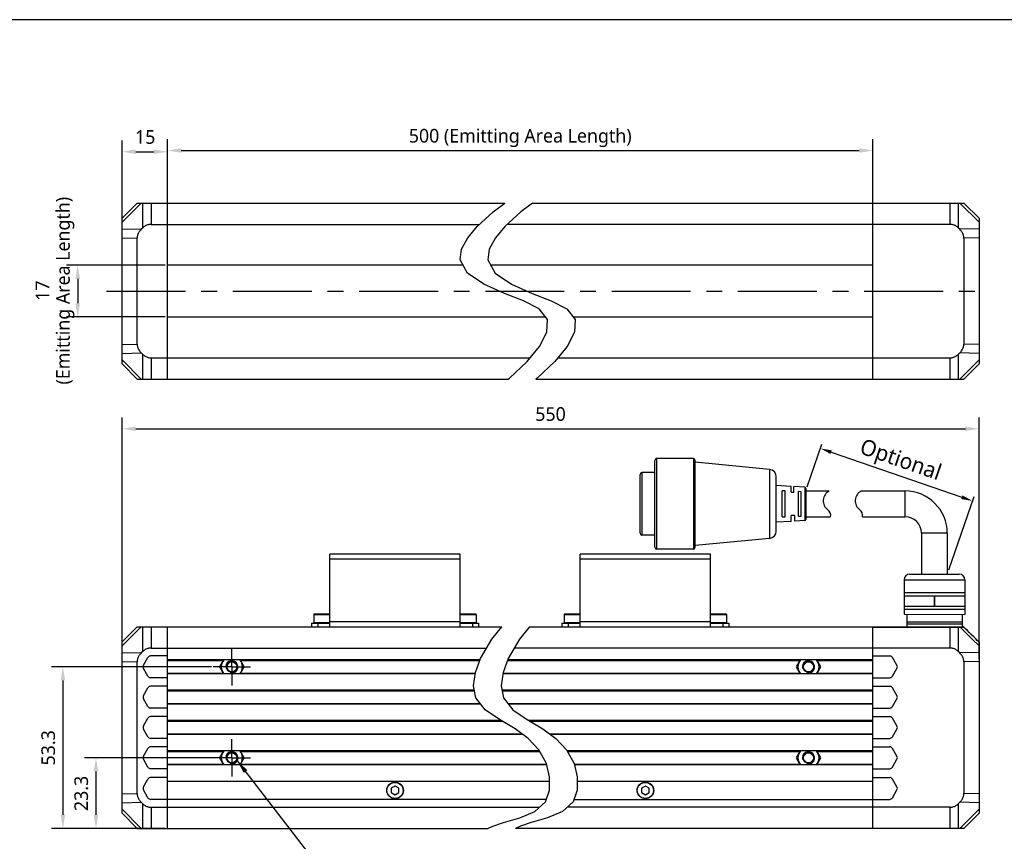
# Model space of a CAD drawing. Header units: millimetres. Extents: x 47 to 603, y 225 to 507.
# Tile 4 of 5: x 181 to 397, y 327 to 507. Entities that reach past the tile are written whole.
import ezdxf

# ---------------------------------------------------------------- set-up
doc = ezdxf.new("R2010")
doc.units = ezdxf.units.MM
doc.header["$LTSCALE"] = 46.255
doc.header["$PDMODE"] = 3
doc.header["$PDSIZE"] = 8
doc.linetypes.add('CENTER', pattern=[0.6, 0.375, -0.075, 0.075, -0.075])
doc.layers.get('0').update_dxf_attribs({"linetype": 'CONTINUOUS'})
doc.layers.get('Defpoints').update_dxf_attribs({"linetype": 'CONTINUOUS'})
for name, color, linetype in [('00_COMPONENTS', 7, 'CONTINUOUS'), ('03_ALL_AXES', 7, 'CONTINUOUS'), ('3_ALL_AXES', 7, 'CONTINUOUS'), ('50_ALL_DETAILS', 7, 'CONTINUOUS'), ('51__DRAFT_DIMS', 7, 'CONTINUOUS')]:
    doc.layers.add(name, color=color, linetype=linetype)
doc.layers.add('标注', color=3, linetype='CONTINUOUS', lineweight=25)
doc.layers.add('粗实线', color=7, linetype='CONTINUOUS', lineweight=30)
doc.styles.get("Standard").update_dxf_attribs({"font": 'Roboto-Regular.ttf'})
doc.dimstyles.new('CST Standard', dxfattribs={"dimtxt": 3.5, "dimasz": 2.5, "dimexe": 1, "dimexo": 1, "dimgap": 0.6, "dimtad": 1, "dimtoh": 1, "dimdsep": 46, "dimtxsty": 'STANDARD', "dimcen": -2.5, "dimdle": 5, "dimadec": 1, "dimazin": 2, "dimtfac": 1, "dimtofl": 0, "dimtmove": 0, "dimatfit": 0, "dimfxl": 1, "dimtolj": 1, "dimarcsym": 0})
doc.dimstyles.new('DIMSTYLE_1', dxfattribs={"dimtxt": 3, "dimasz": 3, "dimexe": 2.5, "dimexo": 0.5, "dimgap": 0.75, "dimtad": 1, "dimlfac": 1.5, "dimdsep": 46, "dimtxsty": 'STANDARD', "dimblk": '_FILLED', "dimblk1": '_FILLED', "dimblk2": '_FILLED', "dimcen": 0.09, "dimclrt": 3, "dimazin": 2, "dimtp": 0.5, "dimtm": 0.5, "dimtfac": 1, "dimtofl": 0, "dimtmove": 0, "dimatfit": 3, "dimldrblk": '_FILLED', "dimfxl": 1, "dimtolj": 1, "dimarcsym": 0})
doc.dimstyles.new('DIMSTYLE_2', dxfattribs={"dimtxt": 3, "dimasz": 3, "dimexe": 2.5, "dimexo": 0.5, "dimgap": 0.75, "dimtad": 1, "dimlfac": 1.5, "dimdsep": 46, "dimtxsty": 'STANDARD', "dimblk": '_FILLED', "dimblk1": '_FILLED', "dimblk2": '_FILLED', "dimcen": 0.09, "dimclrt": 3, "dimazin": 2, "dimtp": 0.3, "dimtm": 0.3, "dimtfac": 1, "dimtofl": 0, "dimtmove": 0, "dimatfit": 3, "dimldrblk": '_FILLED', "dimfxl": 1, "dimtolj": 1, "dimarcsym": 0})
doc.dimstyles.new('DIMSTYLE_4', dxfattribs={"dimtxt": 3, "dimasz": 3, "dimexe": 2.5, "dimexo": 0.5, "dimgap": 0.75, "dimtad": 1, "dimlfac": 1.5, "dimdsep": 46, "dimtxsty": 'STANDARD', "dimblk": '_FILLED', "dimblk1": '_FILLED', "dimblk2": '_FILLED', "dimcen": 0.09, "dimclrt": 3, "dimazin": 2, "dimtp": 0.2, "dimtm": 0.2, "dimtfac": 1, "dimtofl": 0, "dimtmove": 0, "dimatfit": 3, "dimldrblk": '_FILLED', "dimfxl": 1, "dimtolj": 1, "dimarcsym": 0})
doc.dimstyles.get("Standard").update_dxf_attribs({"dimtxt": 3, "dimasz": 3, "dimexe": 2.5, "dimexo": 0.5, "dimtad": 1, "dimdsep": 46, "dimtxsty": 'STANDARD', "dimblk": '_FILLED', "dimblk1": '_FILLED', "dimblk2": '_FILLED', "dimcen": 0.09, "dimclrt": 3, "dimazin": 2, "dimtol": 1, "dimtp": 0.01, "dimtm": 0.01, "dimtfac": 1, "dimtofl": 0, "dimtmove": 0, "dimatfit": 3, "dimldrblk": '_FILLED', "dimfxl": 1, "dimtolj": 1, "dimarcsym": 0})

# ---------------------------------------------------------------- blocks, each defined once
blk = doc.blocks.new('_FILLED')
at = {"color": 0, "linetype": 'ByBlock'}
blk.add_solid([(0, 0), (-1, 0.167), (-1, -0.167)], dxfattribs=at)
blk = doc.blocks.new('*D12')
at = {"layer": '51__DRAFT_DIMS', "color": 0, "lineweight": -2}
for p, q in [((203.34, 366.86), (203.34, 419.98)), ((391.7, 366.86), (391.7, 419.98)), ((206.34, 417.48), (388.7, 417.48))]:
    blk.add_line(p, q, dxfattribs=at)
at = {"layer": 'Defpoints', "color": 0}
for p in [(391.7, 417.48), (203.34, 366.36), (391.7, 366.36)]:
    blk.add_point(p, dxfattribs=at)
at = {"layer": '51__DRAFT_DIMS', "color": 0, "linetype": 'ByBlock', "lineweight": -2, "xscale": 3, "yscale": 3, "zscale": 3, "rotation": 180}
blk.add_blockref('_FILLED', (203.34, 417.48), dxfattribs=at)
at = {"layer": '51__DRAFT_DIMS', "color": 0, "linetype": 'ByBlock', "lineweight": -2, "xscale": 3, "yscale": 3, "zscale": 3}
blk.add_blockref('_FILLED', (391.7, 417.48), dxfattribs=at)
at = {"layer": '51__DRAFT_DIMS', "color": 3, "insert": (297.52, 422.23), "char_height": 3, "attachment_point": 2, "line_spacing_factor": 0.9}
blk.add_mtext('\\A1;550', dxfattribs=at)
blk = doc.blocks.new('*D6')
at = {"layer": '51__DRAFT_DIMS', "color": 0, "lineweight": -2}
for p, q in [((212.84, 453.42), (191.1, 453.42)), ((193.6, 450.42), (193.6, 445.09)), ((212.84, 442.09), (191.1, 442.09))]:
    blk.add_line(p, q, dxfattribs=at)
at = {"layer": 'Defpoints', "color": 0}
for p in [(213.34, 453.42), (193.6, 442.09), (213.34, 442.09)]:
    blk.add_point(p, dxfattribs=at)
at = {"layer": '51__DRAFT_DIMS', "color": 0, "linetype": 'ByBlock', "lineweight": -2, "xscale": 3, "yscale": 3, "zscale": 3}
for p, rotation in [((193.6, 453.42), 90), ((193.6, 442.09), 270)]:
    blk.add_blockref('_FILLED', p, dxfattribs=dict(at, rotation=rotation))
at = {"layer": '51__DRAFT_DIMS', "color": 3, "insert": (184.35, 447.84), "char_height": 3, "attachment_point": 2, "rotation": 90, "line_spacing_factor": 0.9}
blk.add_mtext('\\A1;\\A1;17\\P{\\fRoboto|b0|i0|c0|p2;(Emitting Area Length)}', dxfattribs=at)
blk = doc.blocks.new('*D13')
at = {"layer": '51__DRAFT_DIMS', "color": 0, "lineweight": -2}
for p, q in [((213.34, 462.92), (213.34, 481.16)), ((368.37, 462.92), (368.37, 481.16)), ((216.34, 478.66), (365.37, 478.66))]:
    blk.add_line(p, q, dxfattribs=at)
at = {"layer": 'Defpoints', "color": 0}
for p in [(368.37, 478.66), (213.34, 462.42), (368.37, 462.42)]:
    blk.add_point(p, dxfattribs=at)
at = {"layer": '51__DRAFT_DIMS', "color": 0, "linetype": 'ByBlock', "lineweight": -2, "xscale": 3, "yscale": 3, "zscale": 3, "rotation": 180}
blk.add_blockref('_FILLED', (213.34, 478.66), dxfattribs=at)
at = {"layer": '51__DRAFT_DIMS', "color": 0, "linetype": 'ByBlock', "lineweight": -2, "xscale": 3, "yscale": 3, "zscale": 3}
blk.add_blockref('_FILLED', (368.37, 478.66), dxfattribs=at)
at = {"layer": '51__DRAFT_DIMS', "color": 3, "insert": (290.86, 483.41), "char_height": 3, "attachment_point": 2, "line_spacing_factor": 0.9}
blk.add_mtext('\\A1;500 {\\fRoboto|b0|i0|c0|p2;(Emitting Area Length)}', dxfattribs=at)
blk = doc.blocks.new('*D7')
at = {"layer": '51__DRAFT_DIMS', "color": 0, "lineweight": -2}
for p, q in [((203.34, 460), (203.34, 480.89)), ((213.34, 462.92), (213.34, 480.89)), ((206.34, 478.39), (210.34, 478.39))]:
    blk.add_line(p, q, dxfattribs=at)
at = {"layer": 'Defpoints', "color": 0}
for p in [(213.34, 478.39), (213.34, 462.42), (203.34, 459.5)]:
    blk.add_point(p, dxfattribs=at)
at = {"layer": '51__DRAFT_DIMS', "color": 0, "linetype": 'ByBlock', "lineweight": -2, "xscale": 3, "yscale": 3, "zscale": 3, "rotation": 180}
blk.add_blockref('_FILLED', (203.34, 478.39), dxfattribs=at)
at = {"layer": '51__DRAFT_DIMS', "color": 0, "linetype": 'ByBlock', "lineweight": -2, "xscale": 3, "yscale": 3, "zscale": 3}
blk.add_blockref('_FILLED', (213.34, 478.39), dxfattribs=at)
at = {"layer": '51__DRAFT_DIMS', "color": 3, "insert": (208.43, 483.14), "char_height": 3, "attachment_point": 2, "line_spacing_factor": 0.9}
blk.add_mtext('\\A1;15', dxfattribs=at)
blk = doc.blocks.new('*D8')
at = {"layer": '51__DRAFT_DIMS', "color": 0, "lineweight": -2}
for p, q in [((223.61, 345.15), (195.11, 345.15)), ((197.61, 342.15), (197.61, 332.62)), ((212.84, 329.62), (195.11, 329.62))]:
    blk.add_line(p, q, dxfattribs=at)
at = {"layer": 'Defpoints', "color": 0}
for p in [(224.11, 345.15), (197.61, 329.62), (213.34, 329.62)]:
    blk.add_point(p, dxfattribs=at)
at = {"layer": '51__DRAFT_DIMS', "color": 0, "linetype": 'ByBlock', "lineweight": -2, "xscale": 3, "yscale": 3, "zscale": 3}
for p, rotation in [((197.61, 345.15), 90), ((197.61, 329.62), 270)]:
    blk.add_blockref('_FILLED', p, dxfattribs=dict(at, rotation=rotation))
at = {"layer": '51__DRAFT_DIMS', "color": 3, "insert": (192.86, 337.32), "char_height": 3, "attachment_point": 2, "rotation": 90, "line_spacing_factor": 0.9}
blk.add_mtext('\\A1;23.3', dxfattribs=at)
blk = doc.blocks.new('*D9')
at = {"layer": '51__DRAFT_DIMS', "color": 0, "lineweight": -2}
for p, q in [((223.02, 365.15), (187.85, 365.15)), ((190.35, 362.15), (190.35, 332.62)), ((212.84, 329.62), (187.85, 329.62))]:
    blk.add_line(p, q, dxfattribs=at)
at = {"layer": 'Defpoints', "color": 0}
for p in [(223.52, 365.15), (190.35, 329.62), (213.34, 329.62)]:
    blk.add_point(p, dxfattribs=at)
at = {"layer": '51__DRAFT_DIMS', "color": 0, "linetype": 'ByBlock', "lineweight": -2, "xscale": 3, "yscale": 3, "zscale": 3}
for p, rotation in [((190.35, 365.15), 90), ((190.35, 329.62), 270)]:
    blk.add_blockref('_FILLED', p, dxfattribs=dict(at, rotation=rotation))
at = {"layer": '51__DRAFT_DIMS', "color": 3, "insert": (185.6, 347.34), "char_height": 3, "attachment_point": 2, "rotation": 90, "line_spacing_factor": 0.9}
blk.add_mtext('\\A1;53.3', dxfattribs=at)
blk = doc.blocks.new('*D11')
at = {"layer": 'Defpoints', "color": 0}
for p in [(353.61, 403.81), (390.29, 401.62), (384.74, 385.53)]:
    blk.add_point(p, dxfattribs=at)
at = {"layer": '标注', "color": 0, "linetype": 'Continuous', "lineweight": -2, "ltscale": 3}
for p, q in [((353.94, 404.75), (357.17, 414.1)), ((359.2, 412.34), (387.93, 402.43)), ((385.06, 386.47), (390.62, 402.56))]:
    blk.add_line(p, q, dxfattribs=at)
at = {"layer": '标注', "color": 0}
for points in [[(359.34, 412.74), (359.07, 411.95), (356.84, 413.16)], [(387.79, 402.04), (388.06, 402.83), (390.29, 401.62)]]:
    blk.add_solid(points, dxfattribs=at)
at = {"layer": '标注', "color": 7, "insert": (374.33, 410.24), "char_height": 3.5, "attachment_point": 5, "rotation": 340.9636}
blk.add_mtext('\\A1;{\\fRoboto|b0|i0|c0|p2;Optional}', dxfattribs=at)

msp = doc.modelspace()

# ---------------------------------------------------------------- linework, layer by layer
at = {"color": 7}
msp.add_line((602.8311, 507.420392), (46.817476, 507.420392), dxfattribs=at)
at = {"color": 4}
for p, q in [((284.889137, 465.18829), (287.475827, 467.086866)), ((293.557249, 467.086866), (290.970558, 465.18829)), ((281.375583, 461.926314), (284.889137, 465.18829)), ((290.970558, 465.18829), (287.457004, 461.926314)), ((279.33955, 459.442911), (281.375583, 461.926314)), ((287.457004, 461.926314), (285.420971, 459.442911)), ((277.990286, 456.963868), (279.33955, 459.442911)), ((285.420971, 459.442911), (284.071707, 456.963868)), ((277.629252, 454.641781), (277.990286, 456.963868)), ((284.071707, 456.963868), (283.710673, 454.641781)), ((279.265087, 451.682289), (277.629252, 454.641781)), ((283.710673, 454.641781), (285.346509, 451.682289)), ((282.841689, 449.26859), (279.265087, 451.682289)), ((285.346509, 451.682289), (288.92311, 449.26859)), ((287.411338, 447.253184), (282.841689, 449.26859)), ((288.92311, 449.26859), (293.49276, 447.253184)), ((291.585679, 445.612616), (287.411338, 447.253184)), ((293.49276, 447.253184), (297.6671, 445.612616)), ((295.00597, 443.822665), (291.585679, 445.612616)), ((296.881231, 441.529623), (295.00597, 443.822665)), ((297.6671, 445.612616), (301.087392, 443.822665)), ((301.087392, 443.822665), (302.962652, 441.529623)), ((296.735955, 438.739765), (296.881231, 441.529623)), ((302.962652, 441.529623), (302.817376, 438.739765)), ((295.076277, 435.541761), (296.735955, 438.739765)), ((302.817376, 438.739765), (301.157699, 435.541761)), ((292.406447, 432.26786), (295.076277, 435.541761)), ((301.157699, 435.541761), (298.487868, 432.26786)), ((288.49258, 428.636262), (292.406447, 432.26786)), ((298.487868, 432.26786), (294.574001, 428.636262)), ((288.185271, 428.420199), (288.49258, 428.636262)), ((294.574001, 428.636262), (294.266692, 428.420199)), ((284.59858, 371.252595), (286.811964, 373.948508)), ((292.893385, 373.948508), (290.680001, 371.252595)), ((282.157591, 367.002163), (284.59858, 371.252595)), ((290.680001, 371.252595), (288.239012, 367.002163)), ((281.03734, 363.928977), (282.157591, 367.002163)), ((288.239012, 367.002163), (287.118761, 363.928977)), ((280.62096, 360.981631), (281.03734, 363.928977)), ((287.118761, 363.928977), (286.702381, 360.981631)), ((281.116943, 358.364789), (280.62096, 360.981631)), ((286.702381, 360.981631), (287.198365, 358.364789)), ((283.189917, 355.710162), (281.116943, 358.364789)), ((287.198365, 358.364789), (289.271338, 355.710162)), ((286.318357, 353.544702), (283.189917, 355.710162)), ((289.271338, 355.710162), (292.399778, 353.544702)), ((289.754318, 351.496515), (286.318357, 353.544702)), ((292.399778, 353.544702), (295.835739, 351.496515)), ((292.637861, 349.398552), (289.754318, 351.496515)), ((295.835739, 351.496515), (298.719282, 349.398552)), ((294.980984, 346.920055), (292.637861, 349.398552)), ((298.719282, 349.398552), (301.062405, 346.920055)), ((296.622591, 343.899789), (294.980984, 346.920055)), ((301.062405, 346.920055), (302.704013, 343.899789)), ((297.32537, 340.980827), (296.622591, 343.899789)), ((302.704013, 343.899789), (303.406791, 340.980827)), ((297.302851, 338.024642), (297.32537, 340.980827)), ((303.406791, 340.980827), (303.384272, 338.024642)), ((296.414462, 335.470544), (297.302851, 338.024642)), ((303.384272, 338.024642), (302.495883, 335.470544)), ((294.077519, 333.318639), (296.414462, 335.470544)), ((302.495883, 335.470544), (300.158941, 333.318639)), ((290.800062, 331.951778), (294.077519, 333.318639)), ((300.158941, 333.318639), (296.881483, 331.951778)), ((287.152699, 330.891695), (290.800062, 331.951778)), ((296.881483, 331.951778), (293.23412, 330.891695)), ((283.723463, 329.615175), (284.843174, 330.136574)), ((284.843174, 330.136574), (287.152699, 330.891695)), ((290.924595, 330.136574), (289.804884, 329.615175)), ((293.23412, 330.891695), (290.924595, 330.136574))]:
    msp.add_line(p, q, dxfattribs=at)
msp.add_line((388.580341, 384.311762), (388.580341, 376.688651))
at = {"layer": '00_COMPONENTS', "color": 7}
for p, q in [((203.34322, 463.753533), (206.676554, 467.086866)), ((206.676554, 467.086866), (287.475827, 467.086866)), ((213.34322, 428.420199), (213.34322, 467.086866)), ((293.557249, 467.086866), (388.367738, 467.086866)), ((368.367738, 428.420199), (368.367738, 467.086866)), ((391.701072, 463.753533), (388.367738, 467.086866)), ((203.34322, 431.753533), (203.34322, 463.753533)), ((391.701072, 463.753533), (391.701072, 431.753533)), ((207.823424, 461.590725), (207.559884, 461.334493)), ((209.711853, 462.420199), (281.907559, 462.420199)), ((385.332439, 462.420199), (287.98898, 462.420199)), ((387.484408, 461.334493), (387.220868, 461.590725)), ((206.676554, 436.103358), (206.676554, 459.403707)), ((388.367738, 459.403707), (388.367738, 436.103358)), ((278.304471, 453.420199), (213.34322, 453.420199)), ((368.367738, 453.420199), (284.385893, 453.420199)), ((213.34322, 442.086866), (296.425515, 442.086866)), ((302.506936, 442.086866), (368.367738, 442.086866)), ((207.559884, 434.172572), (207.823424, 433.91634)), ((209.711853, 433.086866), (293.074337, 433.086866)), ((299.155759, 433.086866), (385.332439, 433.086866)), ((387.220868, 433.91634), (387.484408, 434.172572)), ((203.34322, 431.753533), (206.676554, 428.420199)), ((391.701072, 431.753533), (388.367738, 428.420199)), ((206.676554, 428.420199), (288.185271, 428.420199)), ((294.266692, 428.420199), (388.367738, 428.420199)), ((249.009887, 373.948508), (249.009887, 389.948508)), ((277.676554, 389.948508), (249.009887, 389.948508)), ((251.743238, 390.016108), (251.676554, 389.949422)), ((251.743223, 390.016108), (253.609885, 390.016108)), ((253.609869, 390.016108), (253.676554, 389.949422)), ((273.076571, 390.016108), (273.009887, 389.949422)), ((273.076556, 390.016108), (274.943218, 390.016108)), ((274.943203, 390.016108), (275.009887, 389.949422)), ((277.676554, 373.948508), (277.676554, 389.948508)), ((304.034405, 373.948508), (304.034405, 389.948508)), ((332.701072, 389.948508), (304.034405, 389.948508)), ((306.767756, 390.016108), (306.701072, 389.949422)), ((306.76774, 390.016108), (308.634403, 390.016108)), ((308.634387, 390.016108), (308.701072, 389.949422)), ((328.101089, 390.016108), (328.034405, 389.949422)), ((328.101074, 390.016108), (329.967736, 390.016108)), ((329.967721, 390.016108), (330.034405, 389.949422)), ((332.701072, 373.948508), (332.701072, 389.948508)), ((245.509887, 376.681841), (245.509887, 374.815175)), ((249.009887, 376.748508), (245.576554, 376.748508)), ((281.109887, 376.748508), (277.676554, 376.748508)), ((281.176554, 376.681841), (281.176554, 374.815175)), ((300.534405, 376.681841), (300.534405, 374.815175)), ((304.034405, 376.748508), (300.601072, 376.748508)), ((336.134405, 376.748508), (332.701072, 376.748508)), ((336.201072, 376.681841), (336.201072, 374.815175)), ((245.009887, 374.748508), (245.009887, 373.948508)), ((245.009887, 374.748508), (249.009887, 374.748508)), ((277.676554, 374.748508), (281.676554, 374.748508)), ((281.676554, 374.748508), (281.676554, 373.948508)), ((300.034405, 374.748508), (300.034405, 373.948508)), ((300.034405, 374.748508), (304.034405, 374.748508)), ((332.701072, 374.748508), (336.701072, 374.748508)), ((336.701072, 374.748508), (336.701072, 373.948508)), ((387.973568, 374.505096), (375.838103, 374.505096)), ((203.34322, 370.615175), (206.676554, 373.948508)), ((206.676554, 373.948508), (286.811964, 373.948508)), ((213.34322, 329.615175), (213.34322, 373.948508)), ((292.893385, 373.948508), (388.233613, 373.948508)), ((368.367738, 329.615175), (368.367738, 373.948508)), ((380.108703, 373.948508), (380.79771, 373.96065)), ((380.79771, 373.96065), (381.413414, 373.971253)), ((203.34322, 332.948508), (203.34322, 370.615175)), ((391.6614, 370.615175), (391.701072, 370.615175)), ((391.701072, 370.615175), (391.701072, 332.948508)), ((207.823424, 368.452367), (207.559884, 368.196135)), ((209.711853, 369.281841), (283.466792, 369.281841)), ((385.332439, 369.281841), (289.548213, 369.281841)), ((387.484408, 368.196135), (387.220868, 368.452367)), ((206.676554, 337.298333), (206.676554, 366.265349)), ((208.04587, 365.481841), (209.046611, 367.215175)), ((213.34322, 367.548508), (209.623961, 367.548508)), ((282.040826, 366.681841), (213.34322, 366.681841)), ((225.674298, 366.681841), (224.789028, 365.148508)), ((230.17763, 365.148508), (229.29236, 366.681841)), ((368.367738, 366.681841), (288.122247, 366.681841)), ((352.418599, 366.681841), (351.533328, 365.148508)), ((356.921931, 365.148508), (356.03666, 366.681841)), ((368.367738, 367.548508), (372.086998, 367.548508)), ((373.665089, 365.481841), (372.664348, 367.215175)), ((388.367738, 366.265349), (388.367738, 337.298333)), ((209.046611, 363.081841), (208.04587, 364.815175)), ((280.993008, 363.615175), (213.34322, 363.615175)), ((224.789028, 365.148508), (225.674298, 363.615175)), ((229.29236, 363.615175), (230.17763, 365.148508)), ((368.367738, 363.615175), (287.074429, 363.615175)), ((351.533328, 365.148508), (352.418599, 363.615175)), ((356.03666, 363.615175), (356.921931, 365.148508)), ((372.664348, 363.081841), (373.665089, 364.815175)), ((213.34322, 362.748508), (209.623961, 362.748508)), ((368.367738, 362.748508), (372.086998, 362.748508)), ((208.04587, 358.815175), (209.046611, 360.548508)), ((213.34322, 360.881841), (209.623961, 360.881841)), ((280.804137, 360.015175), (213.34322, 360.015175)), ((368.367738, 360.015175), (286.885558, 360.015175)), ((368.367738, 360.881841), (372.086998, 360.881841)), ((373.665089, 358.815175), (372.664348, 360.548508)), ((209.046611, 356.415175), (208.04587, 358.148508)), ((372.664348, 356.415175), (373.665089, 358.148508)), ((213.34322, 356.081841), (209.623961, 356.081841)), ((282.222904, 356.948508), (213.34322, 356.948508)), ((368.367738, 356.948508), (288.304325, 356.948508)), ((368.367738, 356.081841), (372.086998, 356.081841)), ((208.04587, 352.148508), (209.046611, 353.881841)), ((213.34322, 354.215175), (209.623961, 354.215175)), ((286.647484, 353.348508), (213.34322, 353.348508)), ((368.367738, 353.348508), (292.728906, 353.348508)), ((368.367738, 354.215175), (372.086998, 354.215175)), ((373.665089, 352.148508), (372.664348, 353.881841)), ((209.046611, 349.748508), (208.04587, 351.481841)), ((372.664348, 349.748508), (373.665089, 351.481841)), ((213.34322, 349.415175), (209.623961, 349.415175)), ((291.423825, 350.281841), (213.34322, 350.281841)), ((368.367738, 350.281841), (297.505246, 350.281841)), ((368.367738, 349.415175), (372.086998, 349.415175)), ((208.04587, 345.481841), (209.046611, 347.215175)), ((213.34322, 347.548508), (209.623961, 347.548508)), ((295.11046, 346.681841), (213.34322, 346.681841)), ((225.674298, 346.681841), (224.789028, 345.148508)), ((230.17763, 345.148508), (229.29236, 346.681841)), ((368.367738, 346.681841), (301.191882, 346.681841)), ((352.418599, 346.681841), (351.533328, 345.148508)), ((356.921931, 345.148508), (356.03666, 346.681841)), ((368.367738, 347.548508), (372.086998, 347.548508)), ((373.665089, 345.481841), (372.664348, 347.215175)), ((209.046611, 343.081841), (208.04587, 344.815175)), ((224.789028, 345.148508), (225.674298, 343.615175)), ((229.29236, 343.615175), (230.17763, 345.148508)), ((351.533328, 345.148508), (352.418599, 343.615175)), ((356.03666, 343.615175), (356.921931, 345.148508)), ((372.664348, 343.081841), (373.665089, 344.815175)), ((213.34322, 342.748508), (209.623961, 342.748508)), ((296.691116, 343.615175), (213.34322, 343.615175)), ((368.367738, 343.615175), (302.772537, 343.615175)), ((368.367738, 342.748508), (372.086998, 342.748508)), ((208.04587, 338.748508), (209.046611, 340.481841)), ((213.34322, 340.815175), (209.623961, 340.815175)), ((297.317506, 339.948508), (213.34322, 339.948508)), ((368.367738, 339.948508), (303.398927, 339.948508)), ((368.367738, 340.815175), (372.086998, 340.815175)), ((373.665089, 338.748508), (372.664348, 340.481841)), ((209.046611, 336.348508), (208.04587, 338.081841)), ((263.34322, 338.946884), (262.509887, 338.465758)), ((262.509887, 338.465758), (262.509887, 337.503508)), ((264.176554, 338.465758), (263.34322, 338.946884)), ((264.176554, 337.503508), (264.176554, 338.465758)), ((318.367738, 338.946884), (317.534405, 338.465758)), ((317.534405, 338.465758), (317.534405, 337.503508)), ((319.201072, 338.465758), (318.367738, 338.946884)), ((319.201072, 337.503508), (319.201072, 338.465758)), ((372.664348, 336.348508), (373.665089, 338.081841)), ((296.6039, 336.015175), (209.623961, 336.015175)), ((262.509887, 337.503508), (263.34322, 337.022383)), ((263.34322, 337.022383), (264.176554, 337.503508)), ((302.685322, 336.015175), (372.086998, 336.015175)), ((317.534405, 337.503508), (318.367738, 337.022383)), ((318.367738, 337.022383), (319.201072, 337.503508)), ((207.559884, 335.367548), (207.823424, 335.111316)), ((209.711853, 334.281841), (295.123545, 334.281841)), ((385.332439, 334.281841), (301.204967, 334.281841)), ((387.220868, 335.111316), (387.484408, 335.367548)), ((203.34322, 332.948508), (206.676554, 329.615175)), ((391.701072, 332.948508), (388.367738, 329.615175)), ((206.676554, 329.615175), (283.723463, 329.615175)), ((388.367738, 329.615175), (289.804884, 329.615175))]:
    msp.add_line(p, q, dxfattribs=at)
at = {"layer": '00_COMPONENTS', "color": 4}
for p, q in [((203.34322, 462.870202), (207.559884, 467.086866)), ((207.823424, 467.086866), (207.823424, 461.590725)), ((209.711853, 467.086866), (209.711853, 462.420199)), ((385.332439, 462.420199), (385.332439, 467.086866)), ((387.220868, 461.590725), (387.220868, 467.086866)), ((391.701072, 462.870202), (387.484408, 467.086866)), ((203.34322, 461.451413), (207.559884, 461.334493)), ((391.701072, 461.451413), (387.484408, 461.334493)), ((203.34322, 459.496135), (206.676554, 459.403707)), ((391.701072, 459.496135), (388.367738, 459.403707)), ((203.34322, 436.010931), (206.676554, 436.103358)), ((391.701072, 436.010931), (388.367738, 436.103358)), ((203.34322, 434.055652), (207.559884, 434.172572)), ((207.823424, 433.91634), (207.823424, 428.420199)), ((209.711853, 433.086866), (209.711853, 428.420199)), ((385.332439, 428.420199), (385.332439, 433.086866)), ((387.220868, 428.420199), (387.220868, 433.91634)), ((391.701072, 434.055652), (387.484408, 434.172572)), ((203.34322, 432.636863), (207.559884, 428.420199)), ((391.701072, 432.636863), (387.484408, 428.420199)), ((251.84322, 390.016108), (251.84322, 389.948508)), ((253.509887, 390.016108), (253.509887, 389.948508)), ((273.176554, 390.016108), (273.176554, 389.948508)), ((274.84322, 390.016108), (274.84322, 389.948508)), ((306.867738, 390.016108), (306.867738, 389.948508)), ((308.534405, 390.016108), (308.534405, 389.948508)), ((328.201072, 390.016108), (328.201072, 389.948508)), ((329.867738, 390.016108), (329.867738, 389.948508)), ((277.676554, 388.815175), (249.009887, 388.815175)), ((332.701072, 388.815175), (304.034405, 388.815175)), ((245.509887, 376.681841), (249.009887, 376.681841)), ((277.676554, 376.681841), (281.176554, 376.681841)), ((300.534405, 376.681841), (304.034405, 376.681841)), ((332.701072, 376.681841), (336.201072, 376.681841)), ((249.009887, 374.815175), (245.509887, 374.815175)), ((246.34322, 374.748508), (246.34322, 373.948508)), ((249.009887, 375.081841), (277.676554, 375.081841)), ((281.176554, 374.815175), (277.676554, 374.815175)), ((280.34322, 374.748508), (280.34322, 373.948508)), ((304.034405, 374.815175), (300.534405, 374.815175)), ((301.367738, 374.748508), (301.367738, 373.948508)), ((304.034405, 375.081841), (332.701072, 375.081841)), ((336.201072, 374.815175), (332.701072, 374.815175)), ((335.367738, 374.748508), (335.367738, 373.948508)), ((203.34322, 369.731844), (207.559884, 373.948508)), ((207.823424, 373.948508), (207.823424, 368.452367)), ((209.711853, 373.948508), (209.711853, 369.281841)), ((368.367738, 373.889929), (385.332439, 373.889929)), ((385.332439, 369.281841), (385.332439, 373.948508)), ((385.332439, 373.889929), (385.461853, 373.889755)), ((385.984071, 373.887373), (386.359115, 373.883249)), ((386.359115, 373.883249), (386.691594, 373.877809)), ((387.220868, 373.865045), (387.573622, 373.865045)), ((387.220868, 368.452367), (387.220868, 373.865045)), ((387.573622, 373.865045), (388.276553, 373.885805)), ((388.231105, 373.948508), (388.248312, 373.947726)), ((388.276553, 373.885805), (388.297201, 373.886335)), ((388.297201, 373.886335), (388.353635, 373.888102)), ((388.353635, 373.888102), (388.370303, 373.888399)), ((388.370303, 373.888399), (388.374683, 373.89028)), ((203.34322, 368.313055), (207.559884, 368.196135)), ((391.701072, 368.313055), (387.484408, 368.196135)), ((203.34322, 366.357777), (206.676554, 366.265349)), ((213.34322, 366.548508), (225.597318, 366.548508)), ((229.36934, 366.548508), (281.992222, 366.548508)), ((288.073644, 366.548508), (352.341619, 366.548508)), ((356.11364, 366.548508), (368.367738, 366.548508)), ((391.701072, 366.357777), (388.367738, 366.265349)), ((213.34322, 363.748508), (225.597318, 363.748508)), ((229.36934, 363.748508), (281.011844, 363.748508)), ((287.093266, 363.748508), (352.341619, 363.748508)), ((356.11364, 363.748508), (368.367738, 363.748508)), ((213.34322, 359.881841), (280.829408, 359.881841)), ((286.91083, 359.881841), (368.367738, 359.881841)), ((213.34322, 357.081841), (282.118785, 357.081841)), ((288.200207, 357.081841), (368.367738, 357.081841)), ((213.34322, 353.215175), (286.871159, 353.215175)), ((292.952581, 353.215175), (368.367738, 353.215175)), ((213.34322, 350.415175), (291.240565, 350.415175)), ((297.321986, 350.415175), (368.367738, 350.415175)), ((213.34322, 346.548508), (225.597318, 346.548508)), ((229.36934, 346.548508), (295.182931, 346.548508)), ((301.264352, 346.548508), (352.341619, 346.548508)), ((356.11364, 346.548508), (368.367738, 346.548508)), ((213.34322, 343.748508), (225.597318, 343.748508)), ((229.36934, 343.748508), (296.659014, 343.748508)), ((302.740435, 343.748508), (352.341619, 343.748508)), ((356.11364, 343.748508), (368.367738, 343.748508)), ((203.34322, 337.205906), (206.676554, 337.298333)), ((391.701072, 337.205906), (388.367738, 337.298333)), ((203.34322, 335.250627), (207.559884, 335.367548)), ((203.34322, 333.831838), (207.559884, 329.615175)), ((207.823424, 335.111316), (207.823424, 329.615175)), ((209.711853, 334.281841), (209.711853, 329.615175)), ((385.332439, 329.615175), (385.332439, 334.281841)), ((387.220868, 329.615175), (387.220868, 335.111316)), ((391.701072, 335.250627), (387.484408, 335.367548)), ((391.701072, 333.831838), (387.484408, 329.615175))]:
    msp.add_line(p, q, dxfattribs=at)
at = {"layer": '00_COMPONENTS', "color": 7}
for points in [[(207.559884, 461.334493), (207.410951, 461.178655), (207.276535, 461.021458), (207.156636, 460.862902), (207.051793, 460.702645), (206.961467, 460.541029), (206.884045, 460.379075), (206.819383, 460.217074), (206.767624, 460.054735), (206.72758, 459.892213), (206.698856, 459.729561), (206.681847, 459.566725), (206.676554, 459.403707)], [(209.711853, 462.420199), (209.554228, 462.415285), (209.39647, 462.399366), (209.23858, 462.372443), (209.080514, 462.334894), (208.922316, 462.28634), (208.764117, 462.225647), (208.605658, 462.152938), (208.447198, 462.068089), (208.289654, 461.969594), (208.133329, 461.856951), (207.977919, 461.730661), (207.823424, 461.590725)], [(387.220868, 461.590725), (387.066491, 461.730578), (386.911163, 461.856813), (386.754884, 461.96943), (386.597336, 462.067939), (386.438838, 462.152831), (386.280339, 462.225578), (386.122113, 462.286293), (385.963888, 462.334864), (385.805794, 462.372426), (385.647877, 462.399359), (385.490092, 462.415283), (385.332439, 462.420199)], [(388.367738, 459.403707), (388.362436, 459.566796), (388.345415, 459.729689), (388.316675, 459.892388), (388.276612, 460.054941), (388.224829, 460.2173), (388.160142, 460.379317), (388.082683, 460.541293), (387.992319, 460.702928), (387.887467, 460.863171), (387.767602, 461.021671), (387.633248, 461.178778), (387.484408, 461.334493)], [(206.676554, 436.103358), (206.681854, 435.940299), (206.698869, 435.777434), (206.727598, 435.614764), (206.767648, 435.45224), (206.819411, 435.28991), (206.884074, 435.127922), (206.961492, 434.965986), (207.051809, 434.804391), (207.156645, 434.644151), (207.276539, 434.485604), (207.410952, 434.328411), (207.559884, 434.172572)], [(387.484408, 434.172572), (387.633249, 434.328286), (387.767605, 434.485397), (387.887475, 434.643906), (387.992334, 434.804165), (388.082707, 434.965821), (388.160171, 435.127815), (388.224857, 435.289846), (388.276635, 435.452214), (388.316694, 435.614765), (388.345428, 435.777447), (388.362443, 435.940311), (388.367738, 436.103358)], [(207.823424, 433.91634), (207.977919, 433.776404), (208.133329, 433.650115), (208.289654, 433.537471), (208.447198, 433.438976), (208.605658, 433.354127), (208.764117, 433.281418), (208.922316, 433.220725), (209.080514, 433.172172), (209.23858, 433.134623), (209.39647, 433.1077), (209.554228, 433.091781), (209.711853, 433.086866)], [(385.332439, 433.086866), (385.490092, 433.091782), (385.647877, 433.107707), (385.805794, 433.134639), (385.963888, 433.172202), (386.122113, 433.220772), (386.280339, 433.281487), (386.438838, 433.354235), (386.597336, 433.439126), (386.754884, 433.537635), (386.911163, 433.650253), (387.066491, 433.776488), (387.220868, 433.91634)], [(389.351687, 372.918053), (388.967369, 373.300505), (388.587037, 373.678974), (388.374683, 373.89028)], [(391.665448, 370.615175), (391.333057, 370.946038), (390.928812, 371.348409), (390.528553, 371.746796), (390.132279, 372.141198), (389.351687, 372.918053)], [(207.559884, 368.196135), (207.410951, 368.040297), (207.276535, 367.8831), (207.156636, 367.724544), (207.051793, 367.564287), (206.961467, 367.402671), (206.884045, 367.240717), (206.819383, 367.078716), (206.767624, 366.916377), (206.72758, 366.753855), (206.698856, 366.591203), (206.681847, 366.428367), (206.676554, 366.265349)], [(209.711853, 369.281841), (209.554228, 369.276927), (209.39647, 369.261008), (209.23858, 369.234085), (209.080514, 369.196536), (208.922316, 369.147982), (208.764117, 369.087289), (208.605658, 369.01458), (208.447198, 368.929731), (208.289654, 368.831236), (208.133329, 368.718593), (207.977919, 368.592303), (207.823424, 368.452367)], [(387.220868, 368.452367), (387.066491, 368.59222), (386.911163, 368.718455), (386.754884, 368.831072), (386.597336, 368.929581), (386.438838, 369.014473), (386.280339, 369.08722), (386.122113, 369.147935), (385.963888, 369.196506), (385.805794, 369.234068), (385.647877, 369.261001), (385.490092, 369.276925), (385.332439, 369.281841)], [(388.367738, 366.265349), (388.362436, 366.428438), (388.345415, 366.591331), (388.316675, 366.75403), (388.276612, 366.916583), (388.224829, 367.078942), (388.160142, 367.240959), (388.082683, 367.402935), (387.992319, 367.56457), (387.887467, 367.724813), (387.767602, 367.883313), (387.633248, 368.04042), (387.484408, 368.196135)], [(206.676554, 337.298333), (206.681854, 337.135274), (206.698869, 336.97241), (206.727598, 336.80974), (206.767648, 336.647215), (206.819411, 336.484885), (206.884074, 336.322897), (206.961492, 336.160961), (207.051809, 335.999366), (207.156645, 335.839127), (207.276539, 335.680579), (207.410952, 335.523386), (207.559884, 335.367548)], [(387.484408, 335.367548), (387.633249, 335.523262), (387.767605, 335.680373), (387.887475, 335.838881), (387.992334, 335.99914), (388.082707, 336.160796), (388.160171, 336.32279), (388.224857, 336.484821), (388.276635, 336.647189), (388.316694, 336.80974), (388.345428, 336.972422), (388.362443, 337.135286), (388.367738, 337.298333)], [(207.823424, 335.111316), (207.977919, 334.97138), (208.133329, 334.84509), (208.289654, 334.732447), (208.447198, 334.633952), (208.605658, 334.549103), (208.764117, 334.476394), (208.922316, 334.415701), (209.080514, 334.367147), (209.23858, 334.329598), (209.39647, 334.302675), (209.554228, 334.286756), (209.711853, 334.281841)], [(385.332439, 334.281841), (385.490092, 334.286758), (385.647877, 334.302682), (385.805794, 334.329615), (385.963888, 334.367177), (386.122113, 334.415748), (386.280339, 334.476463), (386.438838, 334.54921), (386.597336, 334.634101), (386.754884, 334.732611), (386.911163, 334.845228), (387.066491, 334.971463), (387.220868, 335.111316)]]:
    msp.add_lwpolyline(points, dxfattribs=at)
at = {"layer": '00_COMPONENTS', "color": 4}
for points in [[(385.461853, 373.889755), (385.591761, 373.889448), (385.72196, 373.888961), (385.853087, 373.888321), (385.984071, 373.887373)], [(386.691594, 373.877809), (386.880605, 373.873628), (386.96464, 373.871937), (387.040562, 373.86995), (387.108167, 373.867731), (387.168186, 373.865992), (387.220868, 373.865045)], [(387.107563, 373.948508), (387.122233, 373.947398), (387.13674, 373.944079), (387.150923, 373.938589), (387.164625, 373.930989), (387.177694, 373.921363), (387.189983, 373.909817), (387.201358, 373.896481), (387.211691, 373.881501), (387.220868, 373.865045)], [(387.460316, 373.948508), (387.474986, 373.947398), (387.489493, 373.944079), (387.503676, 373.93859), (387.517378, 373.930989), (387.530447, 373.921363), (387.542736, 373.909818), (387.554111, 373.896481), (387.564445, 373.881501), (387.573622, 373.865045)], [(391.701072, 369.732271), (390.277107, 371.157364), (389.58318, 371.852097), (388.90129, 372.534955), (388.231438, 373.205938), (387.573622, 373.865045)], [(388.248312, 373.947726), (388.265385, 373.945386), (388.28219, 373.941506), (388.298595, 373.936117), (388.314472, 373.929261), (388.329698, 373.920991), (388.344152, 373.911372), (388.357723, 373.90048), (388.370303, 373.888399)], [(389.533411, 372.731814), (389.154353, 373.108772), (388.76665, 373.4943), (388.370303, 373.888399)], [(391.6614, 370.615175), (391.318582, 370.956214), (390.971026, 371.301947), (390.618731, 371.652374), (390.262998, 372.006201), (389.533411, 372.731814)]]:
    msp.add_lwpolyline(points, dxfattribs=at)
at = {"layer": '00_COMPONENTS', "color": 7}
for centre, radius in [((227.483329, 365.148508), 1.214), ((227.483329, 365.148508), 1.080667), ((354.227629, 365.148508), 1.214), ((354.227629, 365.148508), 1.080667), ((227.483329, 345.148508), 1.214), ((354.227629, 345.148508), 1.214), ((227.483329, 345.148508), 1.080667), ((354.227629, 345.148508), 1.080667), ((263.34322, 337.981841), 1.833333), ((318.367738, 337.981841), 1.833333)]:
    msp.add_circle(centre, radius, dxfattribs=at)
at = {"layer": '00_COMPONENTS', "color": 4}
for centre in [(263.34322, 337.981841), (318.367738, 337.981841)]:
    msp.add_circle(centre, 1.766667, dxfattribs=at)
at = {"layer": '00_COMPONENTS', "color": 7}
for centre, radius, start, end in [((245.576554, 376.681841), 0.066667, 90, 180), ((281.109887, 376.681841), 0.066667, 0, 90), ((300.601072, 376.681841), 0.066667, 90, 180), ((336.134405, 376.681841), 0.066667, 0, 90), ((245.576554, 374.815175), 0.066667, 180, 270), ((281.109887, 374.815175), 0.066667, 270, 360), ((300.601072, 374.815175), 0.066667, 180, 270), ((336.134405, 374.815175), 0.066667, 270, 360), ((388.233613, 373.748508), 0.2, 45.14210747, 89.99999995), ((209.623961, 366.881841), 0.666667, 90, 150), ((227.483329, 365.148508), 2.333333, 138.90565966, 221.09434034), ((227.483329, 365.148508), 2.333333, 318.90565966, 41.09434034), ((354.227629, 365.148508), 2.333333, 138.90565966, 221.09434034), ((354.227629, 365.148508), 2.333333, 318.90565966, 41.09434034), ((372.086998, 366.881841), 0.666667, 30, 90), ((208.62322, 365.148508), 0.666667, 150, 210), ((373.087738, 365.148508), 0.666667, 330, 30), ((209.623961, 363.415175), 0.666667, 210, 270), ((372.086998, 363.415175), 0.666667, 270, 330), ((209.623961, 360.215175), 0.666667, 90, 150), ((372.086998, 360.215175), 0.666667, 30, 90), ((208.62322, 358.481841), 0.666667, 150, 210), ((373.087738, 358.481841), 0.666667, 330, 30), ((209.623961, 356.748508), 0.666667, 210, 270), ((372.086998, 356.748508), 0.666667, 270, 330), ((209.623961, 353.548508), 0.666667, 90, 150), ((372.086998, 353.548508), 0.666667, 30, 90), ((208.62322, 351.815175), 0.666667, 150, 210), ((373.087738, 351.815175), 0.666667, 330, 30), ((209.623961, 350.081841), 0.666667, 210, 270), ((372.086998, 350.081841), 0.666667, 270, 330), ((209.623961, 346.881841), 0.666667, 90, 150), ((227.483329, 345.148508), 2.333333, 138.90565966, 221.09434034), ((227.483329, 345.148508), 2.333333, 318.90565966, 41.09434034), ((354.227629, 345.148508), 2.333333, 138.90565966, 221.09434034), ((354.227629, 345.148508), 2.333333, 318.90565966, 41.09434034), ((372.086998, 346.881841), 0.666667, 30, 90), ((208.62322, 345.148508), 0.666667, 150, 210), ((373.087738, 345.148508), 0.666667, 330, 30), ((209.623961, 343.415175), 0.666667, 210, 270), ((372.086998, 343.415175), 0.666667, 270, 330), ((209.623961, 340.148508), 0.666667, 90, 150), ((372.086998, 340.148508), 0.666667, 30, 90), ((208.62322, 338.415175), 0.666667, 150, 210), ((263.34322, 337.981841), 0.933333, 147.57064843, 153.23449942), ((263.34322, 337.981841), 0.933333, 87.02337069, 93.56599281), ((263.34322, 337.981841), 0.933333, 27.89716756, 33.56599281), ((318.367738, 337.981841), 0.933333, 147.57064843, 153.23449942), ((318.367738, 337.981841), 0.933333, 87.02337069, 93.56599281), ((318.367738, 337.981841), 0.933333, 27.89716756, 33.56599281), ((373.087738, 338.415175), 0.666667, 330, 30), ((209.623961, 336.681841), 0.666667, 210, 270), ((263.34322, 337.981841), 0.933333, 207.79183564, 212.9067657), ((263.34322, 337.981841), 0.933333, 267.5745112, 272.9067657), ((263.34322, 337.981841), 0.933333, 328.11507585, 333.23449942), ((318.367738, 337.981841), 0.933333, 207.79183564, 212.9067657), ((318.367738, 337.981841), 0.933333, 267.5745112, 272.9067657), ((318.367738, 337.981841), 0.933333, 328.11507585, 333.23449942), ((372.086998, 336.681841), 0.666667, 270, 330)]:
    msp.add_arc(centre, radius, start, end, dxfattribs=at)
at = {"layer": '00_COMPONENTS', "color": 4}
for centre in [(227.483329, 365.148508), (354.227629, 365.148508), (227.483329, 345.148508), (354.227629, 345.148508)]:
    msp.add_arc(centre, 1.333333, 255, 195, dxfattribs=at)
at = {"layer": '03_ALL_AXES', "color": 1, "linetype": 'CENTER'}
msp.add_line((199.949553, 447.753533), (390.815385, 447.753533), dxfattribs=at)
at = {"layer": '3_ALL_AXES', "color": 1, "linetype": 'CENTER'}
for p, q in [((227.483329, 365.148508), (227.483329, 369.229175)), ((227.483329, 365.148508), (223.402663, 365.148508)), ((227.483329, 365.148508), (227.483329, 361.067841)), ((227.483329, 365.148508), (231.563996, 365.148508)), ((227.483329, 345.148508), (227.483329, 349.229175)), ((227.483329, 345.148508), (223.402663, 345.148508)), ((227.483329, 345.148508), (227.483329, 341.067841)), ((227.483329, 345.148508), (231.563996, 345.148508))]:
    msp.add_line(p, q, dxfattribs=at)
at = {"layer": '粗实线', "color": 7, "linetype": 'Continuous'}
for p, q in [((320.444176, 391.432425), (320.444176, 410.523177)), ((320.848691, 410.927692), (320.848691, 391.027909)), ((328.939001, 410.927692), (320.848691, 410.927692)), ((328.939001, 410.927692), (328.939001, 391.027909)), ((329.343517, 391.432425), (329.343517, 410.523177)), ((345.677783, 408.560574), (329.343517, 410.118661)), ((317.208052, 394.505553), (317.208052, 407.450049)), ((317.612567, 407.854565), (317.612567, 394.101037)), ((320.444176, 407.854565), (317.612567, 407.854565)), ((345.677783, 408.560574), (345.677783, 393.395028)), ((347.142199, 395.005779), (347.142199, 406.949823)), ((350.378323, 404.820698), (347.142199, 405.022956)), ((350.378323, 403.53106), (350.378323, 404.820672)), ((353.386878, 404.632664), (351.025548, 404.780247)), ((351.025548, 403.515632), (351.025548, 404.780221)), ((348.436649, 398.105741), (348.436649, 403.849861)), ((349.083874, 403.809409), (348.436649, 403.849861)), ((349.083874, 398.146192), (349.083874, 403.809409)), ((350.378323, 403.53106), (351.025548, 403.515632)), ((351.996385, 398.267626), (351.996385, 403.687976)), ((352.64235, 403.647603), (351.996385, 403.687976)), ((352.64235, 398.307999), (352.64235, 403.647603)), ((353.386878, 404.632664), (353.386878, 397.322938)), ((353.614447, 404.390427), (353.614447, 397.565175)), ((353.614447, 403.809409), (358.791817, 403.809409)), ((357.634905, 403.809409), (358.799016, 403.809409)), ((365.829967, 403.809409), (375.433587, 403.809409)), ((375.433587, 403.809409), (375.433587, 398.146192)), ((351.187354, 398.443841), (350.378323, 398.424542)), ((350.378323, 397.13493), (350.378323, 398.424542)), ((351.187354, 397.185494), (351.187354, 398.443841)), ((351.996385, 398.267626), (352.64235, 398.307999)), ((350.378323, 397.134904), (347.142199, 396.932646)), ((348.436649, 398.105741), (349.083874, 398.146192)), ((353.386878, 397.322938), (351.187354, 397.185468)), ((353.614447, 398.146192), (359.068478, 398.146192)), ((357.634905, 398.146192), (359.068464, 398.146192)), ((366.099415, 398.146192), (375.433587, 398.146192)), ((320.444176, 394.101037), (317.612567, 394.101037)), ((384.737444, 394.505553), (379.074227, 394.505553)), ((379.074227, 394.505553), (379.074227, 385.525309)), ((384.737444, 394.505553), (384.737444, 385.525309)), ((345.677783, 393.395028), (329.343517, 391.83694)), ((328.939001, 391.027909), (320.848691, 391.027909)), ((376.448906, 385.525309), (387.362764, 385.525309)), ((375.23133, 384.311762), (375.23133, 380.752026)), ((375.23133, 384.311762), (388.580341, 384.311762)), ((375.23133, 381.520605), (388.580341, 381.520605)), ((375.23133, 380.752026), (375.23133, 378.486739)), ((375.23133, 380.752026), (388.580341, 380.752026)), ((375.268309, 380.752026), (375.268309, 378.486739)), ((381.868856, 380.752026), (381.868856, 378.486739)), ((381.942814, 380.752026), (381.942814, 378.486739)), ((375.23133, 378.486739), (375.23133, 376.70687)), ((375.23133, 378.486739), (388.580341, 378.486739)), ((375.23133, 377.799062), (388.580341, 377.799062)), ((375.236256, 376.70687), (388.580341, 376.688651)), ((375.838103, 376.70687), (375.838103, 373.948508)), ((387.973568, 376.68948), (387.973568, 373.948508)), ((375.838103, 375.007905), (387.973568, 375.007905))]:
    msp.add_line(p, q, dxfattribs=at)
for centre, radius, start, end in [((320.848691, 410.523177), 0.404516, 90, 180), ((328.939001, 410.523177), 0.404516, 0, 90), ((317.612567, 407.450049), 0.404516, 90, 180), ((345.524137, 406.949823), 1.618062, 0, 84.55117433), ((353.371738, 404.390427), 0.242709, 0, 86.42366563), ((359.889738, 401.641206), 2.427093, 116.69949276, 234.75249301), ((366.920689, 401.641206), 2.427093, 116.69949276, 234.75249301), ((375.433587, 394.505553), 9.303857, 0, 90), ((357.64862, 398.469805), 1.456256, 347.16041167, 54.75249301), ((364.489128, 398.396866), 1.629681, 351.1517566, 50.761148), ((353.371738, 397.565175), 0.242709, 273.57633437, 0), ((375.433587, 394.505553), 3.64064, 0, 90), ((317.612567, 394.505553), 0.404516, 180, 270), ((345.524137, 395.005779), 1.618062, 275.44882567, 0), ((320.848691, 391.432425), 0.404516, 180, 270), ((328.939001, 391.432425), 0.404516, 270, 0), ((376.444876, 384.311762), 1.213547, 90, 180), ((387.366795, 384.311762), 1.213547, 0, 90)]:
    msp.add_arc(centre, radius, start, end, dxfattribs=at)

# ---------------------------------------------------------------- dimensions: what is measured, and where the dimension line sits
at = {"layer": '51__DRAFT_DIMS', "color": 4}
dim = msp.add_linear_dim(base=(213.34322, 478.388924), p1=(203.34322, 459.496135), p2=(213.34322, 462.420199), dimstyle='DIMSTYLE_4', dxfattribs=at)
dim.commit()
dim.dimension.update_dxf_attribs({"geometry": '*D7', "text_midpoint": (208.428182, 478.388924), "dimtype": 160})
for base, p1, p2, text, override, picture, middle in [((368.367738, 478.656062), (213.34322, 462.420199), (368.367738, 462.420199), '500 {\\fRoboto|b0|i0|c0|p2;(Emitting Area Length)}', {"dimlfac": 1.5, "dimtxsty": 'STANDARD'}, '*D13', (290.855479, 481.406062)), ((391.701072, 417.475853), (203.34322, 366.357777), (391.701072, 366.357777), '550', {"dimdec": 4, "dimlfac": 1.5, "dimtxsty": 'STANDARD'}, '*D12', (297.522146, 420.225853))]:
    dim = msp.add_linear_dim(base=base, p1=p1, p2=p2, text=text, dimstyle='DIMSTYLE_1', override=override, dxfattribs=at)
    dim.commit()
    dim.dimension.update_dxf_attribs({"geometry": picture, "text_midpoint": middle})
dim = msp.add_linear_dim(base=(193.6008, 442.086866), p1=(213.34322, 453.420199), p2=(213.34322, 442.086866), angle=270, text='\\A1;<>\\P{\\fRoboto|b0|i0|c0|p2;(Emitting Area Length)}', dimstyle='DIMSTYLE_4', override={"dimtxsty": 'STANDARD'}, dxfattribs=at)
dim.commit()
dim.dimension.update_dxf_attribs({"geometry": '*D6', "text_midpoint": (193.6008, 447.838721), "dimtype": 160})
for base, p1, dimstyle, picture, middle in [((190.351554, 329.615175), (223.520321, 365.148508), 'DIMSTYLE_2', '*D9', (190.351554, 347.337894)), ((197.605492, 329.615175), (224.106413, 345.148508), 'DIMSTYLE_4', '*D8', (197.605492, 337.320315))]:
    dim = msp.add_linear_dim(base=base, p1=p1, p2=(213.34322, 329.615175), angle=270, dimstyle=dimstyle, dxfattribs=at)
    dim.commit()
    dim.dimension.update_dxf_attribs({"geometry": picture, "text_midpoint": middle, "dimtype": 160})
at = {"layer": '标注', "color": 9, "ltscale": 3}
dim = msp.add_linear_dim(base=(390.289662, 401.616915), p1=(353.614447, 403.809409), p2=(384.737444, 385.525309), angle=340.96361141, text='{\\fRoboto|b0|i0|c0|p2;Optional}', dimstyle='CST Standard', override={"dimlfac": 2, "dimtxsty": 'STANDARD', "dimclrt": 7}, dxfattribs=at)
dim.commit()
dim.dimension.update_dxf_attribs({"geometry": '*D11', "text_midpoint": (373.36855, 407.455345), "dimtype": 160})

# ---------------------------------------------------------------- leaders
at = {"layer": '50_ALL_DETAILS', "color": 4}
msp.add_leader([(228.656011, 344.514005), (246.921719, 320.741712), (251.921719, 320.741712)], dimstyle='STANDARD', override={"dimtad": 0}, dxfattribs=at)

doc.saveas('drawing.dxf')
